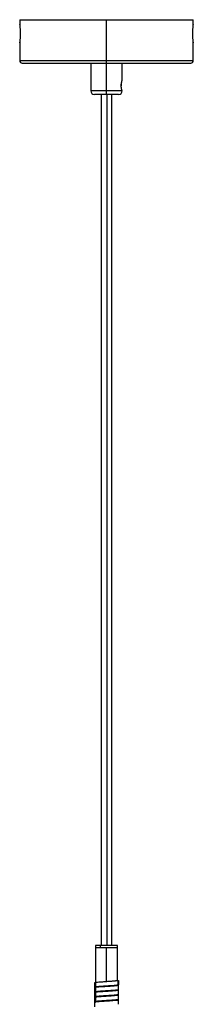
# Paper-space layout '_Frontal' of a CAD drawing. Header units: millimetres. Extents: x -219 to 141, y -1000 to 9.
# Tile 5 of 5: x -89 to 11, y -558 to 9. Entities that reach past the tile are written whole.
import ezdxf

# ---------------------------------------------------------------- set-up
doc = ezdxf.new("R2010")
doc.units = ezdxf.units.MM

psp = doc.layouts.new('_Frontal')

# ---------------------------------------------------------------- linework, layer by layer
at = {"color": 7, "linetype": 'Continuous', "lineweight": 25}
for p, q in [((-88.53, 9.36), (-88.53, 6.76)), ((-88.53, 9.36), (11.47, 9.36)), ((-88.52, 6.65), (-88.53, 6.76)), ((-38.53, -33.64), (-38.53, 9.36)), ((11.47, 6.76), (11.46, 6.65)), ((11.47, 6.76), (11.47, 9.36)), ((-88.53, -4.04), (-88.53, -14.14)), ((-88.52, -3.93), (-88.49, -3.62)), ((11.47, -14.14), (11.47, -4.04)), ((-87.03, -15.64), (9.97, -15.64)), ((-47.53, -15.64), (-47.53, -31.64)), ((-29.53, -25.64), (-29.53, -15.64)), ((-29.53, -31.64), (-47.53, -31.64)), ((-31.53, -33.64), (-45.53, -33.64)), ((-41.53, -33.64), (-41.53, -523.64)), ((-35.53, -523.64), (-35.53, -33.64)), ((-44.78, -523.64), (-44.78, -556.31)), ((-32.28, -523.64), (-44.78, -523.64)), ((-32.28, -525.14), (-44.78, -525.14)), ((-41.93, -525.14), (-41.93, -523.64)), ((-38.53, -544.59), (-38.53, -525.14)), ((-32.28, -543.89), (-32.28, -523.64)), ((-32.28, -543.89), (-31.68, -543.89)), ((-31.76, -546.46), (-31.76, -543.96)), ((-31.68, -543.89), (-31.68, -546.39)), ((-45.38, -545.29), (-45.38, -547.79)), ((-45.38, -548.09), (-45.38, -550.59)), ((-31.68, -549.19), (-31.68, -546.69)), ((-31.68, -551.99), (-31.68, -549.49)), ((-45.38, -550.89), (-45.38, -553.39)), ((-45.38, -553.69), (-45.38, -556.19)), ((-38.53, -552.99), (-38.53, -552.69)), ((-38.53, -555.79), (-38.53, -555.49)), ((-31.68, -554.79), (-31.68, -552.29)), ((-31.68, -557.59), (-31.68, -555.09)), ((-45.38, -556.49), (-45.38, -558.99))]:
    psp.add_line(p, q, dxfattribs=at)
at = {"color": 8, "linetype": 'Continuous', "lineweight": 25}
for p, q in [((-88.53, -14.14), (11.47, -14.14)), ((-38.35, -33.64), (-38.35, -523.64))]:
    psp.add_line(p, q, dxfattribs=at)
at = {"color": 7, "linetype": 'Continuous', "lineweight": 25}
for centre, radius, start, end in [((-87.23, 6.76), 1.3, 180, 191.8486), ((10.17, -4.04), 1.3, 360, 11.8595), ((-87.03, -14.14), 1.5, 180, 270), ((9.97, -14.14), 1.5, 270, 0), ((-45.53, -31.64), 2, 180, 270), ((-31.53, -31.64), 2, 270, 0)]:
    psp.add_arc(centre, radius, start, end, dxfattribs=at)
for points, knots in [([(-88.53, 6.76), (-88.53, 6.76), (-88.53, 6.76), (-88.53, 6.74), (-88.52, 6.72), (-88.52, 6.69), (-88.52, 6.63), (-88.51, 6.53), (-88.49, 6.34), (-88.47, 6.11), (-88.43, 5.74), (-88.39, 5.17), (-88.33, 4.34), (-88.29, 3.41), (-88.26, 2.4), (-88.25, 1.35), (-88.26, 0.31), (-88.29, -0.7), (-88.34, -1.63), (-88.39, -2.45), (-88.43, -3.02), (-88.47, -3.39), (-88.49, -3.63), (-88.51, -3.81), (-88.52, -3.93), (-88.52, -4), (-88.53, -4.04), (-88.53, -4.04), (-88.53, -4.04)], [0, 0, 0, 0, 0.012562, 0.025096, 0.037625, 0.050169, 0.062749, 0.093996, 0.125319, 0.156489, 0.187757, 0.250369, 0.312713, 0.375193, 0.437694, 0.50042, 0.562753, 0.625229, 0.68742, 0.749959, 0.812089, 0.843458, 0.874735, 0.905915, 0.937026, 0.958046, 0.979004, 1, 1, 1, 1]), ([(11.47, -4.04), (11.47, -4.04), (11.47, -4.04), (11.47, -4.03), (11.47, -4), (11.46, -3.97), (11.46, -3.92), (11.45, -3.81), (11.43, -3.63), (11.41, -3.39), (11.38, -3.02), (11.33, -2.45), (11.28, -1.63), (11.23, -0.7), (11.2, 0.31), (11.19, 1.35), (11.2, 2.4), (11.23, 3.41), (11.28, 4.34), (11.33, 5.17), (11.38, 5.74), (11.41, 6.11), (11.43, 6.34), (11.45, 6.53), (11.46, 6.64), (11.47, 6.71), (11.47, 6.75), (11.47, 6.76), (11.47, 6.76)], [0, 0, 0, 0, 0.012609, 0.02519, 0.037765, 0.050355, 0.062982, 0.09409, 0.125273, 0.156547, 0.187919, 0.250049, 0.312588, 0.374779, 0.437255, 0.499589, 0.562314, 0.624815, 0.687295, 0.749639, 0.812251, 0.843516, 0.874689, 0.906009, 0.937259, 0.958201, 0.979081, 1, 1, 1, 1]), ([(11.43, -3.62), (11.44, -3.74), (11.47, -3.99), (11.47, -4.02), (11.47, -4.04)], [0, 0, 0, 0, 0.499197, 1, 1, 1, 1]), ([(-30.04, -28.64), (-30.04, -28.59), (-30.04, -28.49), (-30.04, -28.35), (-30.03, -28.2), (-30.02, -28), (-30, -27.76), (-29.96, -27.39), (-29.88, -26.96), (-29.78, -26.51), (-29.68, -26.13), (-29.6, -25.85), (-29.54, -25.68), (-29.53, -25.64), (-29.53, -25.64), (-29.53, -25.64)], [0, 0, 0, 0, 0.031373, 0.062683, 0.094017, 0.125461, 0.187744, 0.250394, 0.375435, 0.500671, 0.625225, 0.750458, 0.874923, 0.999992, 1, 1, 1, 1]), ([(-30.02, -28.05), (-30.02, -28.05), (-30.04, -28.24), (-30.04, -28.44), (-30.04, -28.64)], [0, 0, 0, 0, 0.000181, 1, 1, 1, 1]), ([(-29.53, -31.64), (-29.53, -31.64), (-29.53, -31.64), (-29.53, -31.62), (-29.54, -31.6), (-29.55, -31.57), (-29.57, -31.53), (-29.58, -31.47), (-29.62, -31.36), (-29.68, -31.15), (-29.77, -30.84), (-29.83, -30.55), (-29.88, -30.31), (-29.93, -30.06), (-29.97, -29.79), (-30, -29.52), (-30.02, -29.23), (-30.04, -28.94), (-30.04, -28.74), (-30.04, -28.64)], [0, 0, 0, 0, 0.035908, 0.071581, 0.107133, 0.142679, 0.178332, 0.214205, 0.250411, 0.375126, 0.500258, 0.562675, 0.625267, 0.688075, 0.750142, 0.813311, 0.875563, 0.937567, 1, 1, 1, 1]), ([(-31.85, -543.96), (-31.91, -543.99), (-32.06, -544.06), (-33.19, -544.21), (-35.02, -544.36), (-37.3, -544.51), (-39.73, -544.68), (-42, -544.82), (-43.89, -544.97), (-45.03, -545.14), (-45.51, -545.24), (-45.38, -545.29), (-45.37, -545.29)], [0, 0, 0, 0, 0.06502, 0.184023, 0.299421, 0.414762, 0.533765, 0.649191, 0.764504, 0.883507, 0.998961, 1, 1, 1, 1]), ([(-32.28, -543.89), (-32.28, -543.92), (-32.32, -543.94), (-32.47, -544), (-32.59, -544.03), (-32.91, -544.09), (-33.1, -544.13), (-33.57, -544.19), (-33.84, -544.22), (-34.42, -544.28), (-34.74, -544.31), (-35.23, -544.35), (-35.4, -544.36), (-35.75, -544.38), (-35.93, -544.4), (-36.49, -544.44), (-36.88, -544.47), (-37.69, -544.53), (-38.11, -544.56), (-38.53, -544.59)], [0, 0, 0, 0, 0.125, 0.125, 0.25, 0.25, 0.375, 0.375, 0.5, 0.5, 0.625, 0.625, 0.6875, 0.6875, 0.75, 0.75, 0.875, 0.875, 1, 1, 1, 1]), ([(-31.86, -546.62), (-31.78, -546.65), (-31.53, -546.72), (-31.97, -546.84), (-33.12, -547.01), (-34.98, -547.16), (-37.24, -547.3), (-39.67, -547.47), (-41.95, -547.62), (-43.85, -547.77), (-45.01, -547.94), (-45.5, -548.04), (-45.37, -548.09), (-45.37, -548.09)], [0, 0, 0, 0, 0.0444167, 0.1489502, 0.2569294, 0.3617917, 0.4663008, 0.5742793, 0.6791665, 0.7836514, 0.891629, 0.9965413, 1, 1, 1, 1]), ([(-32.28, -549.31), (-32.22, -549.32), (-31.75, -549.38), (-31.59, -549.49), (-31.91, -549.63), (-33.1, -549.8), (-34.92, -549.95), (-37.19, -550.1), (-39.61, -550.27), (-41.9, -550.42), (-43.81, -550.56), (-44.99, -550.73), (-45.5, -550.84), (-45.36, -550.89), (-45.36, -550.89)], [0, 0, 0, 0, 0.01253, 0.110011, 0.206938, 0.307191, 0.404695, 0.5016, 0.601852, 0.699378, 0.796262, 0.896512, 0.994061, 1, 1, 1, 1]), ([(-31.85, -546.46), (-31.91, -546.49), (-32.06, -546.56), (-33.19, -546.71), (-35.02, -546.86), (-37.3, -547.01), (-39.73, -547.18), (-42.01, -547.32), (-43.87, -547.47), (-45.1, -547.64), (-45.47, -547.79), (-45.33, -547.9), (-44.85, -547.96), (-44.78, -547.97)], [0, 0, 0, 0, 0.057493, 0.16235, 0.264031, 0.365662, 0.470519, 0.572225, 0.673831, 0.778688, 0.880418, 0.982, 1, 1, 1, 1]), ([(-31.69, -549.19), (-31.76, -549.24), (-31.91, -549.34), (-33.14, -549.51), (-34.97, -549.66), (-37.24, -549.8), (-39.67, -549.97), (-41.96, -550.12), (-43.83, -550.27), (-45.08, -550.44), (-45.47, -550.59), (-45.34, -550.69), (-44.86, -550.76), (-44.78, -550.77)], [0, 0, 0, 0, 0.0954977, 0.1959129, 0.2934294, 0.3906176, 0.4910321, 0.5885719, 0.6857376, 0.7861512, 0.8837142, 0.9808576, 1, 1, 1, 1]), ([(-38.55, -547.09), (-39.01, -547.13), (-40.17, -547.22), (-41.92, -547.34), (-43.51, -547.49), (-44.58, -547.65), (-44.71, -547.74), (-44.77, -547.79)], [0, 0, 0, 0, 0.140331, 0.355959, 0.571574, 0.787206, 1, 1, 1, 1]), ([(-32.29, -549.49), (-32.28, -549.49), (-32.17, -549.54), (-32.59, -549.64), (-33.58, -549.8), (-35.2, -549.95), (-36.55, -550.05), (-37.22, -550.09)], [0, 0, 0, 0, 0.005131, 0.253784, 0.502427, 0.75132, 1, 1, 1, 1]), ([(-32.28, -552.11), (-32.23, -552.12), (-31.76, -552.18), (-31.59, -552.28), (-31.89, -552.43), (-33.06, -552.6), (-34.87, -552.75), (-37.13, -552.89), (-39.55, -553.06), (-41.85, -553.21), (-43.77, -553.36), (-44.97, -553.53), (-45.49, -553.63), (-45.36, -553.69), (-45.35, -553.69)], [0, 0, 0, 0, 0.010681, 0.108266, 0.205034, 0.305245, 0.402852, 0.4996, 0.599809, 0.697438, 0.794165, 0.894373, 0.992023, 1, 1, 1, 1]), ([(-31.71, -555.09), (-31.76, -555.14), (-31.87, -555.23), (-33.03, -555.39), (-34.82, -555.55), (-37.07, -555.69), (-39.5, -555.86), (-41.8, -556.01), (-43.73, -556.16), (-44.95, -556.33), (-45.48, -556.43), (-45.35, -556.49), (-45.34, -556.49)], [0, 0, 0, 0, 0.099247, 0.212491, 0.322957, 0.432169, 0.545411, 0.6559, 0.765091, 0.87833, 0.988844, 1, 1, 1, 1]), ([(-31.7, -554.79), (-31.76, -554.84), (-31.88, -554.93), (-33.07, -555.1), (-34.87, -555.25), (-37.13, -555.39), (-39.55, -555.56), (-41.85, -555.71), (-43.75, -555.86), (-45.04, -556.03), (-45.46, -556.18), (-45.39, -556.28), (-44.98, -556.34), (-44.94, -556.34)], [0, 0, 0, 0, 0.091563, 0.193581, 0.292947, 0.39144, 0.493456, 0.592845, 0.691317, 0.793331, 0.892742, 0.991194, 1, 1, 1, 1]), ([(-31.7, -551.99), (-31.76, -552.04), (-31.89, -552.14), (-33.1, -552.3), (-34.92, -552.45), (-37.19, -552.6), (-39.61, -552.77), (-41.9, -552.92), (-43.79, -553.06), (-45.06, -553.23), (-45.47, -553.38), (-45.35, -553.49), (-44.86, -553.56), (-44.78, -553.57)], [0, 0, 0, 0, 0.092759, 0.193258, 0.291001, 0.388144, 0.488643, 0.586408, 0.68353, 0.784027, 0.881815, 0.978916, 1, 1, 1, 1]), ([(-39.91, -550), (-40.58, -550.04), (-41.93, -550.14), (-43.5, -550.29), (-44.58, -550.45), (-44.71, -550.54), (-44.77, -550.59)], [0, 0, 0, 0, 0.250825, 0.501634, 0.752463, 1, 1, 1, 1]), ([(-38.53, -552.69), (-38.99, -552.73), (-40.16, -552.81), (-41.92, -552.94), (-43.51, -553.09), (-44.58, -553.25), (-44.71, -553.34), (-44.77, -553.39)], [0, 0, 0, 0, 0.142268, 0.357409, 0.572536, 0.78768, 1, 1, 1, 1]), ([(-38.53, -555.49), (-38.99, -555.53), (-40.16, -555.61), (-41.92, -555.74), (-43.51, -555.89), (-44.58, -556.05), (-44.71, -556.14), (-44.77, -556.19)], [0, 0, 0, 0, 0.14226, 0.357401, 0.572528, 0.787673, 1, 1, 1, 1]), ([(-32.29, -552.29), (-32.28, -552.29), (-32.17, -552.34), (-32.59, -552.44), (-33.57, -552.6), (-35.21, -552.75), (-36.95, -552.87), (-38.09, -552.96), (-38.53, -552.99)], [0, 0, 0, 0, 0.004435, 0.219564, 0.434686, 0.650023, 0.865177, 1, 1, 1, 1]), ([(-32.29, -555.09), (-32.28, -555.09), (-32.17, -555.14), (-32.59, -555.24), (-33.57, -555.4), (-35.21, -555.55), (-36.95, -555.67), (-38.09, -555.76), (-38.53, -555.79)], [0, 0, 0, 0, 0.004425, 0.219553, 0.434674, 0.65001, 0.865163, 1, 1, 1, 1])]:
    psp.add_open_spline(points, degree=3, knots=knots, dxfattribs=at)

doc.saveas('drawing.dxf')
